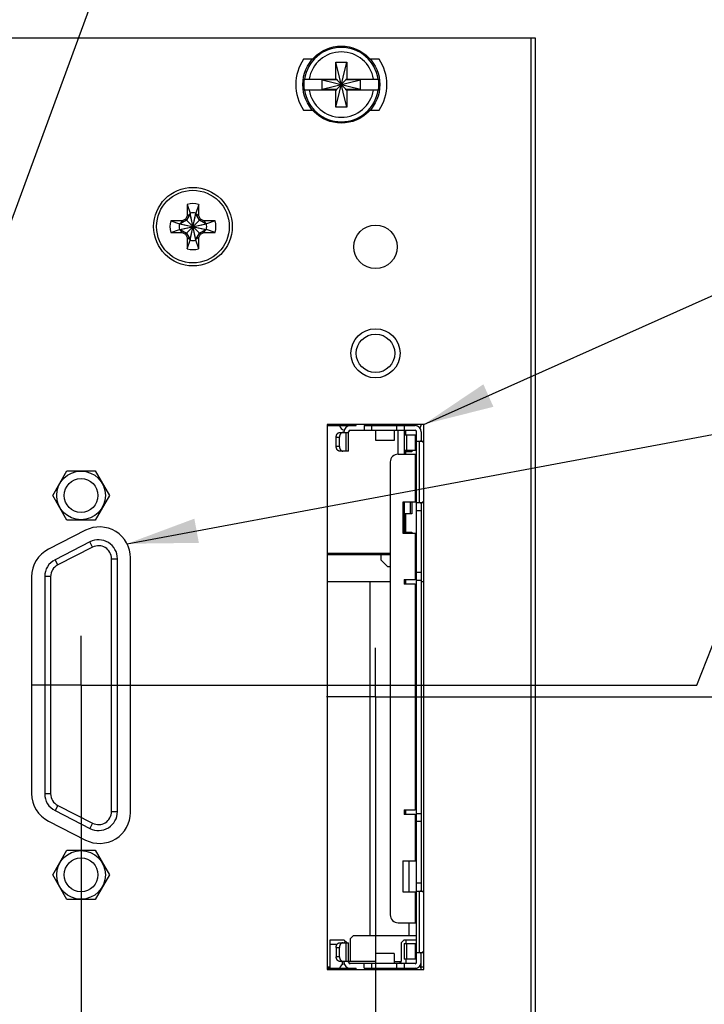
# Model space of a CAD drawing. Header units: inches. Extents: x 0.2 to 16.8, y 0.2 to 10.8.
# Tile 9 of 19: x 9.5 to 11.2, y 6 to 8.5. Entities that reach past the tile are written whole.
import ezdxf

# ---------------------------------------------------------------- set-up
doc = ezdxf.new("R2010")
doc.units = ezdxf.units.IN
doc.header["$LTSCALE"] = 0.935
doc.header["$MEASUREMENT"] = 0
doc.linetypes.add('CENTER', pattern=[0.6, 0.375, -0.075, 0.075, -0.075])
doc.layers.get('0').update_dxf_attribs({"linetype": 'CONTINUOUS'})
for name, color, linetype in [('02___PRT_ALL_AXES', 7, 'CONTINUOUS'), ('DETAIL', 7, 'CONTINUOUS'), ('DIMENSIONS', 7, 'CONTINUOUS')]:
    doc.layers.add(name, color=color, linetype=linetype)
doc.styles.get("Standard").update_dxf_attribs({"font": 'txt', "width": 0.8})
doc.dimstyles.new('DIMSTYLE_1', dxfattribs={"dimtxt": 0.125, "dimasz": 0.18, "dimexe": 0.18, "dimexo": 0.0625, "dimgap": 0.09, "dimtad": 0, "dimtih": 1, "dimtoh": 1, "dimdec": 3, "dimzin": 4, "dimdsep": 46, "dimtxsty": 'STANDARD', "dimblk": '_FILLED', "dimblk1": '_FILLED', "dimblk2": '_FILLED', "dimcen": 0.09, "dimadec": 0, "dimazin": 0, "dimtp": 0.01, "dimtm": 0.01, "dimtfac": 1, "dimtdec": 3, "dimtofl": 0, "dimtmove": 0, "dimatfit": 3, "dimldrblk": '_FILLED', "dimfxl": 1, "dimtolj": 1, "dimtzin": 4, "dimarcsym": 0})
doc.dimstyles.get("Standard").update_dxf_attribs({"dimtxt": 0.125, "dimasz": 0.18, "dimexe": 0.18, "dimexo": 0.0625, "dimgap": 0.09, "dimtad": 0, "dimtih": 1, "dimtoh": 1, "dimdec": 3, "dimzin": 4, "dimdsep": 46, "dimtxsty": 'STANDARD', "dimblk": '_FILLED', "dimblk1": '_FILLED', "dimblk2": '_FILLED', "dimcen": 0.09, "dimadec": 0, "dimazin": 0, "dimtol": 1, "dimtp": 0.01, "dimtm": 0.01, "dimtfac": 1, "dimtdec": 3, "dimtofl": 0, "dimtmove": 0, "dimatfit": 3, "dimldrblk": '_FILLED', "dimfxl": 1, "dimtolj": 1, "dimtzin": 4, "dimarcsym": 0})

# ---------------------------------------------------------------- blocks, each defined once
blk = doc.blocks.new('*D0')
at = {"layer": 'DIMENSIONS', "color": 2, "linetype": 'CONTINUOUS'}
blk.add_line((10.4829, 6.8253), (11.4599, 6.8253), dxfattribs=at)
at = {"layer": 'DIMENSIONS', "color": 2, "linetype": 'CONTINUOUS', "insert": (11.5224, 6.8878), "char_height": 0.125, "width": 1.325, "attachment_point": 1, "line_spacing_factor": 0.9}
blk.add_mtext('3.266{\\Ftxt.shx;\\W1.000000;\\H0.125000; }[82.95]', dxfattribs=at)
blk = doc.blocks.new('_FILLED')
at = {"color": 0, "linetype": 'BYBLOCK'}
blk.add_solid([(0, 0), (-1, 0.174), (-1, -0.174)], dxfattribs=at)
blk = doc.blocks.new('*D7')
at = {"layer": 'DIMENSIONS', "color": 2, "linetype": 'CONTINUOUS'}
for p, q in [((11.1832, 6.8553), (11.2764, 7.0923)), ((11.2764, 7.0923), (11.4599, 7.0923)), ((9.7305, 6.8553), (11.1832, 6.8553))]:
    blk.add_line(p, q, dxfattribs=at)
at = {"layer": 'DIMENSIONS', "color": 2, "linetype": 'CONTINUOUS', "insert": (11.5224, 7.1548), "char_height": 0.125, "width": 1.325, "attachment_point": 1, "line_spacing_factor": 0.9}
blk.add_mtext('3.296{\\Ftxt.shx;\\W1.000000;\\H0.125000; }[83.71]', dxfattribs=at)
blk = doc.blocks.new('*D15')
at = {"layer": 'DIMENSIONS', "color": 2, "linetype": 'CONTINUOUS'}
blk.add_line((9.6158, 6.7357), (9.6158, 2.677), dxfattribs=at)
at = {"layer": 'DIMENSIONS', "color": 2, "linetype": 'CONTINUOUS', "insert": (9.5533, 2.6145), "char_height": 0.125, "width": 1.225, "attachment_point": 3, "rotation": 90, "line_spacing_factor": 0.9}
blk.add_mtext('.663{\\Ftxt.shx;\\W1.000000;\\H0.125000; }[16.83]', dxfattribs=at)
blk = doc.blocks.new('*D16')
at = {"layer": 'DIMENSIONS', "color": 2, "linetype": 'CONTINUOUS'}
for p, q in [((10.3654, 6.7074), (10.3654, 2.9762)), ((10.3654, 2.9762), (10.5669, 2.8777)), ((10.5669, 2.8777), (10.5669, 2.677))]:
    blk.add_line(p, q, dxfattribs=at)
at = {"layer": 'DIMENSIONS', "color": 2, "linetype": 'CONTINUOUS', "insert": (10.5044, 2.6145), "char_height": 0.125, "width": 1.225, "attachment_point": 3, "rotation": 90, "line_spacing_factor": 0.9}
blk.add_mtext('-.087{\\Ftxt.shx;\\W1.000000;\\H0.125000; }[2.21]', dxfattribs=at)
blk = doc.blocks.new('*D18')
at = {"layer": 'DIMENSIONS', "color": 2, "linetype": 'CONTINUOUS'}
blk.add_line((8.7834, 6.2307), (8.7834, 2.677), dxfattribs=at)
at = {"layer": 'DIMENSIONS', "color": 2, "linetype": 'CONTINUOUS', "insert": (8.7209, 2.6145), "char_height": 0.125, "width": 1.325, "attachment_point": 3, "rotation": 90, "line_spacing_factor": 0.9}
blk.add_mtext('1.495{\\Ftxt.shx;\\W1.000000;\\H0.125000; }[37.97]', dxfattribs=at)
blk = doc.blocks.new('*D20')
at = {"layer": 'DIMENSIONS', "color": 2, "linetype": 'CONTINUOUS'}
for p, q in [((8.289, 9.0043), (8.289, 9.1899)), ((8.4484, 8.9078), (8.289, 9.0043)), ((8.4484, 6.4535), (8.4484, 8.9078))]:
    blk.add_line(p, q, dxfattribs=at)
at = {"layer": 'DIMENSIONS', "color": 2, "linetype": 'CONTINUOUS', "insert": (8.2265, 9.2524), "char_height": 0.125, "width": 1.325, "attachment_point": 1, "rotation": 90, "line_spacing_factor": 0.9}
blk.add_mtext('1.830{\\Ftxt.shx;\\W1.000000;\\H0.125000; }[46.48]', dxfattribs=at)
blk = doc.blocks.new('*D21')
at = {"layer": 'DIMENSIONS', "color": 2, "linetype": 'CONTINUOUS'}
blk.add_line((7.9254, 7.9408), (7.9254, 9.1899), dxfattribs=at)
at = {"layer": 'DIMENSIONS', "color": 2, "linetype": 'CONTINUOUS', "insert": (7.8629, 9.2524), "char_height": 0.125, "width": 1.325, "attachment_point": 1, "rotation": 90, "line_spacing_factor": 0.9}
blk.add_mtext('2.353{\\Ftxt.shx;\\W1.000000;\\H0.125000; }[59.77]', dxfattribs=at)
blk = doc.blocks.new('*D22')
at = {"layer": 'DIMENSIONS', "color": 2, "linetype": 'CONTINUOUS'}
blk.add_line((9.0711, 7.2321), (9.0711, 9.1899), dxfattribs=at)
at = {"layer": 'DIMENSIONS', "color": 2, "linetype": 'CONTINUOUS', "insert": (9.0086, 9.2524), "char_height": 0.125, "width": 1.325, "attachment_point": 1, "rotation": 90, "line_spacing_factor": 0.9}
blk.add_mtext('1.207{\\Ftxt.shx;\\W1.000000;\\H0.125000; }[30.67]', dxfattribs=at)
blk = doc.blocks.new('*D23')
at = {"layer": 'DIMENSIONS', "color": 2, "linetype": 'CONTINUOUS'}
blk.add_line((8.5157, 7.2333), (8.5157, 9.1899), dxfattribs=at)
at = {"layer": 'DIMENSIONS', "color": 2, "linetype": 'CONTINUOUS', "insert": (8.4532, 9.2524), "char_height": 0.125, "width": 1.325, "attachment_point": 1, "rotation": 90, "line_spacing_factor": 0.9}
blk.add_mtext('1.763{\\Ftxt.shx;\\W1.000000;\\H0.125000; }[44.77]', dxfattribs=at)

msp = doc.modelspace()

# ---------------------------------------------------------------- linework, layer by layer
at = {"color": 7, "linetype": 'CONTINUOUS'}
for p, q in [((10.7724, 8.5024), (7.5844, 8.5024)), ((10.7604, 8.5024), (10.7604, 4.3665)), ((10.7724, 3.3645), (10.7724, 8.5024)), ((10.205, 8.4494), (10.1823, 8.4494)), ((10.3745, 8.4494), (10.3517, 8.4494)), ((10.2646, 8.3274), (10.2922, 8.4415)), ((10.2646, 8.3982), (10.2646, 8.4415)), ((10.2922, 8.3274), (10.2646, 8.4415)), ((10.2646, 8.4415), (10.2922, 8.4415)), ((10.2922, 8.4415), (10.2922, 8.3982)), ((10.1837, 8.3982), (10.2667, 8.3982)), ((10.2299, 8.3727), (10.2299, 8.3962)), ((10.2299, 8.3727), (10.3269, 8.3962)), ((10.2667, 8.3962), (10.2299, 8.3962)), ((10.2299, 8.3962), (10.3269, 8.3727)), ((10.2667, 8.3982), (10.2667, 8.3962)), ((10.2667, 8.3727), (10.2901, 8.3962)), ((10.2667, 8.3962), (10.2901, 8.3727)), ((10.2901, 8.3982), (10.2901, 8.3962)), ((10.2901, 8.3982), (10.373, 8.3982)), ((10.3269, 8.3962), (10.2901, 8.3962)), ((10.3269, 8.3727), (10.3269, 8.3962)), ((10.1837, 8.3707), (10.2667, 8.3707)), ((10.2299, 8.3727), (10.2667, 8.3727)), ((10.2646, 8.3274), (10.2646, 8.3707)), ((10.2667, 8.3707), (10.2667, 8.3727)), ((10.2901, 8.3707), (10.2901, 8.3727)), ((10.2901, 8.3727), (10.3269, 8.3727)), ((10.2901, 8.3707), (10.373, 8.3707)), ((10.2922, 8.3707), (10.2922, 8.3274)), ((10.2922, 8.3274), (10.2646, 8.3274)), ((10.1823, 8.3194), (10.205, 8.3194)), ((10.3517, 8.3194), (10.3745, 8.3194)), ((9.886, 8.0794), (9.886, 8.0502)), ((9.886, 8.0794), (9.8933, 8.0571)), ((9.9152, 8.0794), (9.9079, 8.0571)), ((9.9152, 8.0502), (9.9152, 8.0794)), ((9.886, 8.0502), (9.8813, 8.0421)), ((9.8933, 8.0556), (9.884, 8.0394)), ((9.886, 8.0502), (9.8933, 8.0556)), ((9.8933, 7.9884), (9.9079, 8.0571)), ((9.8933, 8.0571), (9.8933, 8.0556)), ((9.9079, 7.9884), (9.8933, 8.0571)), ((9.8933, 7.9899), (9.9079, 8.0556)), ((9.9079, 7.9899), (9.8933, 8.0556)), ((9.9079, 8.0556), (9.9079, 8.0571)), ((9.9173, 8.0394), (9.9079, 8.0556)), ((9.9152, 8.0502), (9.9079, 8.0556)), ((9.9199, 8.0421), (9.9152, 8.0502)), ((9.8731, 8.0373), (9.844, 8.0373)), ((9.844, 8.0373), (9.8663, 8.03)), ((9.8663, 8.0155), (9.9349, 8.03)), ((9.8678, 8.03), (9.8663, 8.03)), ((9.8663, 8.03), (9.9349, 8.0155)), ((9.884, 8.0394), (9.8678, 8.03)), ((9.8731, 8.0373), (9.8678, 8.03)), ((9.8678, 8.0155), (9.9335, 8.03)), ((9.8678, 8.03), (9.9335, 8.0155)), ((9.8813, 8.0421), (9.8731, 8.0373)), ((9.8813, 8.0035), (9.9199, 8.0421)), ((9.8813, 8.0421), (9.9199, 8.0035)), ((9.9335, 8.03), (9.9173, 8.0394)), ((9.9281, 8.0373), (9.9199, 8.0421)), ((9.9281, 8.0373), (9.9335, 8.03)), ((9.9572, 8.0373), (9.9281, 8.0373)), ((9.9349, 8.03), (9.9335, 8.03)), ((9.9572, 8.0373), (9.9349, 8.03)), ((9.844, 8.0082), (9.8663, 8.0155)), ((9.844, 8.0082), (9.8731, 8.0082)), ((9.8663, 8.0155), (9.8678, 8.0155)), ((9.8731, 8.0082), (9.8678, 8.0155)), ((9.8678, 8.0155), (9.884, 8.0061)), ((9.8731, 8.0082), (9.8813, 8.0035)), ((9.8813, 8.0035), (9.886, 7.9953)), ((9.884, 8.0061), (9.8933, 7.9899)), ((9.9079, 7.9899), (9.9173, 8.0061)), ((9.9152, 7.9953), (9.9199, 8.0035)), ((9.9173, 8.0061), (9.9335, 8.0155)), ((9.9199, 8.0035), (9.9281, 8.0082)), ((9.9281, 8.0082), (9.9335, 8.0155)), ((9.9281, 8.0082), (9.9572, 8.0082)), ((9.9335, 8.0155), (9.9349, 8.0155)), ((9.9572, 8.0082), (9.9349, 8.0155)), ((9.886, 7.9953), (9.886, 7.9661)), ((9.886, 7.9953), (9.8933, 7.9899)), ((9.886, 7.9661), (9.8933, 7.9884)), ((9.8933, 7.9899), (9.8933, 7.9884)), ((9.9152, 7.9953), (9.9079, 7.9899)), ((9.9079, 7.9884), (9.9079, 7.9899)), ((9.9152, 7.9661), (9.9079, 7.9884)), ((9.9152, 7.9661), (9.9152, 7.9953)), ((10.2424, 7.5193), (10.2424, 6.1313)), ((10.4884, 7.5193), (10.2424, 7.5193)), ((10.2424, 7.5162), (10.3165, 7.5162)), ((10.2737, 7.4985), (10.2969, 7.4985)), ((10.2772, 7.5193), (10.2772, 7.5162)), ((10.285, 7.4985), (10.285, 7.5005)), ((10.2899, 7.4985), (10.2899, 7.4513)), ((10.2969, 7.5193), (10.2969, 7.5162)), ((10.2969, 7.4513), (10.2969, 7.5005)), ((10.3008, 7.5044), (10.4661, 7.5044)), ((10.3165, 7.5162), (10.3165, 7.5193)), ((10.3362, 7.5162), (10.3362, 7.5044)), ((10.3362, 7.5162), (10.4661, 7.5162)), ((10.3559, 7.5044), (10.3559, 7.5162)), ((10.3658, 7.4785), (10.3658, 7.5044)), ((10.413, 7.5044), (10.413, 7.4785)), ((10.4189, 7.5162), (10.4189, 7.5044)), ((10.4228, 7.4434), (10.4228, 7.5044)), ((10.4386, 7.5193), (10.4386, 7.5044)), ((10.4394, 7.4926), (10.4394, 7.5044)), ((10.4425, 7.4926), (10.4425, 7.5044)), ((10.4583, 7.5162), (10.4583, 7.5193)), ((10.4642, 7.5162), (10.4672, 7.5193)), ((10.4701, 6.1501), (10.4701, 7.5005)), ((10.4819, 7.5005), (10.4819, 7.4769)), ((10.4884, 6.1313), (10.4884, 7.5193)), ((10.2654, 7.4631), (10.2654, 7.4867)), ((10.2654, 7.4867), (10.2737, 7.4867)), ((10.2737, 7.4631), (10.2737, 7.4867)), ((10.413, 7.4785), (10.3658, 7.4785)), ((10.4386, 7.4926), (10.4386, 7.4532)), ((10.4386, 7.4926), (10.4701, 7.4926)), ((10.4455, 7.4532), (10.4455, 7.4926)), ((10.4666, 7.4926), (10.4666, 7.4532)), ((10.4701, 7.4769), (10.4877, 7.4769)), ((10.477, 7.3194), (10.477, 7.4769)), ((10.2737, 7.4631), (10.2654, 7.4631)), ((10.2969, 7.4513), (10.2737, 7.4513)), ((10.4701, 7.4532), (10.4386, 7.4532)), ((10.4394, 7.4434), (10.4394, 7.4532)), ((10.4394, 7.4492), (10.4394, 7.4532)), ((10.458, 7.4492), (10.4394, 7.4492)), ((10.4425, 7.4434), (10.4425, 7.4492)), ((10.4538, 7.4532), (10.4538, 7.4492)), ((10.4545, 7.4492), (10.4545, 7.4532)), ((10.458, 7.4532), (10.458, 7.4492)), ((10.4032, 6.2702), (10.4032, 7.4237)), ((10.4228, 7.4434), (10.4701, 7.4434)), ((10.4661, 7.4434), (10.4661, 7.3214)), ((9.5436, 7.3383), (9.5797, 7.4008)), ((9.5797, 7.4008), (9.6519, 7.4008)), ((9.6519, 7.4008), (9.688, 7.3383)), ((9.5797, 7.2758), (9.5436, 7.3383)), ((9.688, 7.3383), (9.6519, 7.2758)), ((10.4347, 7.3214), (10.4347, 7.2426)), ((10.4701, 7.3214), (10.4347, 7.3214)), ((10.4394, 7.2426), (10.4394, 7.3214)), ((10.4394, 7.2917), (10.4394, 7.3214)), ((10.4538, 7.3214), (10.4538, 7.2917)), ((10.4545, 7.2917), (10.4545, 7.3214)), ((10.458, 7.3214), (10.458, 7.2917)), ((10.4877, 7.3194), (10.4701, 7.3194)), ((10.4701, 7.2997), (10.4819, 7.2997)), ((10.4819, 7.3194), (10.4819, 6.3312)), ((9.6519, 7.2758), (9.5797, 7.2758)), ((10.458, 7.2917), (10.4394, 7.2917)), ((10.4425, 7.2445), (10.4425, 7.2917)), ((9.6269, 7.2496), (9.5329, 7.2017)), ((10.4347, 7.2426), (10.4701, 7.2426)), ((10.4394, 7.2426), (10.4394, 7.2445)), ((10.4394, 7.2445), (10.458, 7.2445)), ((10.4538, 7.2445), (10.4538, 7.2426)), ((10.4545, 7.2426), (10.4545, 7.2445)), ((10.458, 7.2445), (10.458, 7.2426)), ((10.4661, 7.2426), (10.4661, 7.1245)), ((9.6385, 7.2201), (9.5495, 7.1747)), ((9.6453, 7.2067), (9.5563, 7.1613)), ((9.6453, 7.2067), (9.6385, 7.2201)), ((9.5563, 7.1613), (9.5495, 7.1747)), ((9.6933, 6.5333), (9.6933, 7.1773)), ((9.6933, 7.1773), (9.7083, 7.1773)), ((9.7083, 6.5333), (9.7083, 7.1773)), ((9.7418, 6.5314), (9.7418, 7.1792)), ((10.2424, 7.1914), (10.4032, 7.1914)), ((10.2424, 7.188), (10.4032, 7.188)), ((10.3795, 7.1739), (10.3795, 7.188)), ((10.3795, 7.1739), (10.3969, 7.1565)), ((10.4032, 7.1565), (10.3969, 7.1565)), ((9.4898, 7.1313), (9.4898, 6.5793)), ((9.5233, 7.1319), (9.5233, 6.5786)), ((9.5383, 7.1319), (9.5233, 7.1319)), ((9.5383, 7.1319), (9.5383, 6.5786)), ((10.4386, 7.1245), (10.4661, 7.1245)), ((10.4386, 7.1245), (10.4386, 7.1127)), ((10.4425, 7.1127), (10.4425, 7.1245)), ((10.4819, 7.1422), (10.4701, 7.1422)), ((10.4701, 7.1225), (10.4819, 7.1225)), ((10.2424, 7.1193), (10.4032, 7.1193)), ((10.352, 6.217), (10.3519, 7.1193)), ((10.4661, 7.1127), (10.4386, 7.1127)), ((10.4661, 7.1127), (10.4661, 6.5379)), ((10.4819, 7.1193), (10.4884, 7.1193)), ((9.5383, 6.5786), (9.5233, 6.5786)), ((9.5563, 6.5492), (9.5495, 6.5359)), ((9.5563, 6.5492), (9.6453, 6.5039)), ((9.5495, 6.5359), (9.6385, 6.4905)), ((9.6933, 6.5333), (9.7083, 6.5333)), ((10.4386, 6.5379), (10.4661, 6.5379)), ((10.4386, 6.5379), (10.4386, 6.5261)), ((10.4661, 6.5261), (10.4386, 6.5261)), ((10.4425, 6.5261), (10.4425, 6.5379)), ((10.4661, 6.5261), (10.4661, 6.408)), ((10.4819, 6.5281), (10.4701, 6.5281)), ((9.5329, 6.5089), (9.6269, 6.461)), ((9.6453, 6.5039), (9.6385, 6.4905)), ((10.4819, 6.5084), (10.4701, 6.5084)), ((9.5436, 6.3723), (9.5797, 6.4348)), ((9.5797, 6.4348), (9.6519, 6.4348)), ((9.6519, 6.4348), (9.688, 6.3723)), ((10.4347, 6.408), (10.4701, 6.408)), ((10.4347, 6.408), (10.4347, 6.3292)), ((10.4504, 6.408), (10.4504, 6.3292)), ((9.5797, 6.3098), (9.5436, 6.3723)), ((9.688, 6.3723), (9.6519, 6.3098)), ((10.4819, 6.3509), (10.4701, 6.3509)), ((10.4347, 6.3292), (10.4701, 6.3292)), ((10.4661, 6.3292), (10.4661, 6.2505)), ((10.4701, 6.3312), (10.4877, 6.3312)), ((10.477, 6.1737), (10.477, 6.3312)), ((9.6519, 6.3098), (9.5797, 6.3098)), ((10.4228, 6.2505), (10.4701, 6.2505)), ((10.4504, 6.2505), (10.4504, 6.217)), ((10.2496, 6.2072), (10.285, 6.2072)), ((10.2496, 6.1344), (10.2496, 6.2072)), ((10.2675, 6.1954), (10.2496, 6.1954)), ((10.2737, 6.1993), (10.2969, 6.1993)), ((10.2929, 6.1993), (10.285, 6.2072)), ((10.289, 6.2032), (10.285, 6.1993)), ((10.2899, 6.1993), (10.2899, 6.1521)), ((10.2969, 6.1501), (10.2969, 6.1993)), ((10.3087, 6.217), (10.3008, 6.2092)), ((10.3008, 6.2092), (10.3008, 6.1521)), ((10.4701, 6.217), (10.3087, 6.217)), ((10.4307, 6.1993), (10.4386, 6.2072)), ((10.4307, 6.1993), (10.4307, 6.1521)), ((10.4386, 6.2072), (10.4701, 6.2072)), ((10.4386, 6.1973), (10.4701, 6.1973)), ((10.4386, 6.1973), (10.4386, 6.158)), ((10.4425, 6.2072), (10.4425, 6.1973)), ((10.4455, 6.158), (10.4455, 6.1973)), ((10.4666, 6.1973), (10.4666, 6.158)), ((10.2654, 6.1875), (10.2737, 6.1875)), ((10.2654, 6.1875), (10.2654, 6.1639)), ((10.2737, 6.1639), (10.2737, 6.1875)), ((10.413, 6.1721), (10.3658, 6.1721)), ((10.3658, 6.1462), (10.3658, 6.1721)), ((10.413, 6.1721), (10.413, 6.1462)), ((10.4877, 6.1737), (10.4701, 6.1737)), ((10.4819, 6.1313), (10.4819, 6.1737)), ((10.2737, 6.1639), (10.2654, 6.1639)), ((10.3658, 6.1521), (10.2737, 6.1521)), ((10.2811, 6.144), (10.2811, 6.1521)), ((10.285, 6.1521), (10.285, 6.1501)), ((10.4661, 6.1462), (10.3008, 6.1462)), ((10.3362, 6.1344), (10.3362, 6.1462)), ((10.3559, 6.1344), (10.3559, 6.1462)), ((10.413, 6.1521), (10.4307, 6.1521)), ((10.4189, 6.1462), (10.4189, 6.1344)), ((10.4268, 6.1521), (10.4327, 6.1462)), ((10.4701, 6.158), (10.4386, 6.158)), ((10.4386, 6.1462), (10.4386, 6.1313)), ((10.4425, 6.158), (10.4425, 6.1462)), ((10.2496, 6.137), (10.2424, 6.137)), ((10.2424, 6.1344), (10.3165, 6.1344)), ((10.2424, 6.1313), (10.4884, 6.1313)), ((10.2772, 6.1344), (10.2772, 6.1313)), ((10.2969, 6.1344), (10.2969, 6.1313)), ((10.3165, 6.1313), (10.3165, 6.1344)), ((10.3362, 6.1344), (10.4661, 6.1344)), ((10.4583, 6.1313), (10.4583, 6.1344)), ((10.4672, 6.1313), (10.4642, 6.1344)), ((10.4884, 6.137), (10.4819, 6.137))]:
    msp.add_line(p, q, dxfattribs=at)
for centre, radius in [((10.2784, 8.3844), 0.098), ((9.9006, 8.0228), 0.1), ((9.9006, 8.0228), 0.0925), ((10.3654, 7.9713), 0.0555), ((10.3654, 7.7003), 0.0625), ((10.3654, 7.7003), 0.049), ((9.6158, 7.3383), 0.062), ((9.6158, 7.3383), 0.043), ((9.6158, 6.3723), 0.062), ((9.6158, 6.3723), 0.043)]:
    msp.add_circle(centre, radius, dxfattribs=at)
for centre, radius, start, end in [((10.2784, 8.3844), 0.0947, 8.3637, 171.6363), ((10.2784, 8.3844), 0.116, 145.9204, 214.0796), ((10.2784, 8.3844), 0.0832, 9.5336, 170.4664), ((10.2784, 8.3844), 0.116, 325.9204, 34.0796), ((10.2784, 8.3844), 0.0956, 171.7166, 188.2834), ((10.2784, 8.3844), 0.0956, 351.7166, 8.2834), ((10.2784, 8.3844), 0.0947, 188.3637, 351.6363), ((10.2784, 8.3844), 0.0832, 189.5336, 350.4664), ((9.9006, 8.0228), 0.0585, 75.5723, 104.4277), ((9.9006, 8.0228), 0.0351, 78.0164, 101.9836), ((9.9006, 8.0228), 0.0585, 165.5723, 194.4277), ((9.9006, 8.0228), 0.0351, 168.0164, 191.9836), ((9.9006, 8.0228), 0.0351, 348.0164, 11.9836), ((9.9006, 8.0228), 0.0585, 345.5723, 14.4277), ((9.9006, 8.0228), 0.0351, 258.0164, 281.9836), ((9.9006, 8.0228), 0.0585, 255.5723, 284.4277), ((10.289, 7.5202), 0.0157, 194.4777, 257.7746), ((10.3008, 7.5005), 0.0157, 90, 180), ((10.3008, 7.5005), 0.00394, 90, 180), ((10.4661, 7.5202), 0.00394, 270, 347.0508), ((10.4661, 7.5005), 0.0157, 0, 90), ((10.4661, 7.5005), 0.00394, 0, 90), ((10.4661, 7.5202), 0.0157, 321.3049, 356.7895), ((10.4877, 7.467), 0.00985, 85.8389, 89.9994), ((10.4228, 7.4237), 0.0197, 90, 180), ((10.4877, 7.3292), 0.00986, 270.0019, 274.1598), ((9.6628, 7.1792), 0.079, 0, 117), ((9.6603, 7.1773), 0.048, 0, 117), ((9.5688, 7.1313), 0.079, 117, 180), ((9.6603, 7.1773), 0.033, 0, 117), ((9.5713, 7.1319), 0.048, 117, 180), ((9.5713, 7.1319), 0.033, 117, 180), ((10.4661, 7.1088), 0.0157, 75.5223, 90), ((10.4661, 7.1088), 0.00394, 0, 90), ((9.5688, 6.5793), 0.079, 180, 243), ((9.5713, 6.5786), 0.048, 180, 243), ((9.5713, 6.5786), 0.033, 180, 243), ((9.6628, 6.5314), 0.079, 243, 360), ((9.6603, 6.5333), 0.048, 243, 360), ((9.6603, 6.5333), 0.033, 243, 360), ((10.4661, 6.5418), 0.00394, 270, 360), ((10.4661, 6.5418), 0.0157, 270, 284.4777), ((10.4877, 6.3213), 0.00985, 85.8389, 89.9994), ((10.4228, 6.2702), 0.0197, 180, 270), ((10.4877, 6.1836), 0.00986, 270.0019, 274.1598), ((10.289, 6.1304), 0.0157, 102.2254, 165.5223), ((10.3008, 6.1501), 0.0157, 180, 270), ((10.3008, 6.1501), 0.00394, 180, 270), ((10.4661, 6.1501), 0.0157, 270, 360), ((10.4661, 6.1501), 0.00394, 270, 360), ((10.4661, 6.1304), 0.00394, 12.9492, 90), ((10.4661, 6.1304), 0.0157, 3.2105, 38.6951)]:
    msp.add_arc(centre, radius, start, end, dxfattribs=at)
for points, knots in [([(10.2654, 7.4867), (10.2654, 7.4875), (10.2654, 7.4886), (10.2657, 7.4901), (10.266, 7.4912), (10.2663, 7.4923), (10.2668, 7.4933), (10.2672, 7.4942), (10.2678, 7.4951), (10.2684, 7.4958), (10.2691, 7.4965), (10.2698, 7.4971), (10.2705, 7.4976), (10.2711, 7.498), (10.2717, 7.4982), (10.2721, 7.4983), (10.2725, 7.4984), (10.2729, 7.4985), (10.2733, 7.4985), (10.2736, 7.4985), (10.2737, 7.4985)], [0, 0, 0, 0, 0.14485, 0.216457, 0.287052, 0.356337, 0.424052, 0.489976, 0.553945, 0.615857, 0.675683, 0.733476, 0.789374, 0.84361, 0.870215, 0.896532, 0.922611, 0.94851, 0.974286, 1, 1, 1, 1]), ([(10.2821, 7.4985), (10.2819, 7.4985), (10.2817, 7.4985), (10.2812, 7.4985), (10.2808, 7.4984), (10.2804, 7.4983), (10.28, 7.4982), (10.2795, 7.498), (10.2789, 7.4976), (10.2781, 7.4971), (10.2774, 7.4965), (10.2767, 7.4958), (10.2761, 7.4951), (10.2756, 7.4942), (10.2751, 7.4933), (10.2747, 7.4923), (10.2743, 7.4912), (10.2741, 7.4901), (10.2738, 7.4886), (10.2737, 7.4875), (10.2737, 7.4867)], [0, 0, 0, 0, 0.025714, 0.05149, 0.077389, 0.103468, 0.129785, 0.15639, 0.210626, 0.266524, 0.324317, 0.384143, 0.446055, 0.510024, 0.575948, 0.643663, 0.712948, 0.783543, 0.85515, 1, 1, 1, 1]), ([(10.4884, 7.4721), (10.4881, 7.4725), (10.4874, 7.4732), (10.4866, 7.474), (10.4858, 7.4746), (10.4851, 7.4751), (10.4843, 7.4756), (10.4836, 7.4759), (10.483, 7.4762), (10.4824, 7.4764), (10.4818, 7.4766), (10.4812, 7.4767), (10.4805, 7.4768), (10.4799, 7.4769), (10.4795, 7.4769), (10.4793, 7.4769)], [0, 0, 0, 0, 0.137076, 0.269927, 0.334845, 0.398794, 0.52394, 0.585309, 0.64596, 0.705976, 0.76545, 0.824483, 0.883178, 0.941646, 1, 1, 1, 1]), ([(10.2737, 7.4513), (10.2736, 7.4513), (10.2733, 7.4513), (10.2729, 7.4513), (10.2725, 7.4514), (10.2721, 7.4515), (10.2717, 7.4516), (10.2711, 7.4518), (10.2705, 7.4522), (10.2698, 7.4527), (10.2691, 7.4533), (10.2684, 7.454), (10.2678, 7.4547), (10.2672, 7.4556), (10.2668, 7.4565), (10.2663, 7.4575), (10.266, 7.4586), (10.2657, 7.4597), (10.2654, 7.4612), (10.2654, 7.4623), (10.2654, 7.4631)], [0, 0, 0, 0, 0.025714, 0.05149, 0.077389, 0.103468, 0.129785, 0.15639, 0.210626, 0.266524, 0.324317, 0.384143, 0.446055, 0.510024, 0.575948, 0.643663, 0.712948, 0.783543, 0.85515, 1, 1, 1, 1]), ([(10.2737, 7.4631), (10.2737, 7.4623), (10.2738, 7.4612), (10.2741, 7.4597), (10.2743, 7.4586), (10.2747, 7.4575), (10.2751, 7.4565), (10.2756, 7.4556), (10.2761, 7.4547), (10.2767, 7.454), (10.2774, 7.4533), (10.2781, 7.4527), (10.2789, 7.4522), (10.2795, 7.4518), (10.28, 7.4516), (10.2804, 7.4515), (10.2808, 7.4514), (10.2812, 7.4513), (10.2817, 7.4513), (10.2819, 7.4513), (10.2821, 7.4513)], [0, 0, 0, 0, 0.14485, 0.216457, 0.287052, 0.356337, 0.424052, 0.489976, 0.553945, 0.615857, 0.675683, 0.733476, 0.789374, 0.84361, 0.870215, 0.896532, 0.922611, 0.94851, 0.974286, 1, 1, 1, 1]), ([(10.4793, 7.3194), (10.4795, 7.3194), (10.4799, 7.3194), (10.4805, 7.3195), (10.4812, 7.3196), (10.4818, 7.3197), (10.4824, 7.3199), (10.483, 7.3201), (10.4836, 7.3203), (10.4843, 7.3207), (10.4851, 7.3212), (10.4858, 7.3217), (10.4866, 7.3223), (10.4874, 7.3231), (10.4881, 7.3238), (10.4884, 7.3241)], [0, 0, 0, 0, 0.058354, 0.116822, 0.175517, 0.23455, 0.294024, 0.35404, 0.414691, 0.47606, 0.601206, 0.665155, 0.730073, 0.862924, 1, 1, 1, 1]), ([(10.4884, 6.3265), (10.4881, 6.3268), (10.4874, 6.3275), (10.4866, 6.3283), (10.4858, 6.3289), (10.4851, 6.3294), (10.4843, 6.3299), (10.4836, 6.3303), (10.483, 6.3305), (10.4824, 6.3307), (10.4818, 6.3309), (10.4812, 6.331), (10.4805, 6.3311), (10.4799, 6.3312), (10.4795, 6.3312), (10.4793, 6.3312)], [0, 0, 0, 0, 0.137076, 0.269927, 0.334845, 0.398794, 0.52394, 0.585309, 0.64596, 0.705976, 0.76545, 0.824483, 0.883178, 0.941646, 1, 1, 1, 1]), ([(10.2654, 6.1875), (10.2654, 6.1883), (10.2654, 6.1894), (10.2657, 6.1909), (10.266, 6.192), (10.2663, 6.1931), (10.2668, 6.1941), (10.2672, 6.195), (10.2678, 6.1959), (10.2684, 6.1966), (10.2691, 6.1973), (10.2698, 6.1979), (10.2705, 6.1984), (10.2711, 6.1988), (10.2717, 6.199), (10.2721, 6.1991), (10.2725, 6.1992), (10.2729, 6.1993), (10.2733, 6.1993), (10.2736, 6.1993), (10.2737, 6.1993)], [0, 0, 0, 0, 0.14485, 0.216457, 0.287052, 0.356337, 0.424052, 0.489976, 0.553945, 0.615857, 0.675683, 0.733476, 0.789374, 0.84361, 0.870215, 0.896532, 0.922611, 0.94851, 0.974286, 1, 1, 1, 1]), ([(10.2821, 6.1993), (10.2819, 6.1993), (10.2817, 6.1993), (10.2812, 6.1993), (10.2808, 6.1992), (10.2804, 6.1991), (10.28, 6.199), (10.2795, 6.1988), (10.2789, 6.1984), (10.2781, 6.1979), (10.2774, 6.1973), (10.2767, 6.1966), (10.2761, 6.1959), (10.2756, 6.195), (10.2751, 6.1941), (10.2747, 6.1931), (10.2743, 6.192), (10.2741, 6.1909), (10.2738, 6.1894), (10.2737, 6.1883), (10.2737, 6.1875)], [0, 0, 0, 0, 0.025714, 0.05149, 0.077389, 0.103468, 0.129785, 0.15639, 0.210626, 0.266524, 0.324317, 0.384143, 0.446055, 0.510024, 0.575948, 0.643663, 0.712948, 0.783543, 0.85515, 1, 1, 1, 1]), ([(10.4793, 6.1737), (10.4795, 6.1737), (10.4799, 6.1737), (10.4805, 6.1738), (10.4812, 6.1739), (10.4818, 6.174), (10.4824, 6.1742), (10.483, 6.1744), (10.4836, 6.1747), (10.4843, 6.175), (10.4851, 6.1755), (10.4858, 6.176), (10.4866, 6.1766), (10.4874, 6.1774), (10.4881, 6.1781), (10.4884, 6.1785)], [0, 0, 0, 0, 0.058354, 0.116822, 0.175517, 0.23455, 0.294024, 0.35404, 0.414691, 0.47606, 0.601206, 0.665155, 0.730073, 0.862924, 1, 1, 1, 1]), ([(10.2737, 6.1521), (10.2736, 6.1521), (10.2733, 6.1521), (10.2729, 6.1521), (10.2725, 6.1522), (10.2721, 6.1523), (10.2717, 6.1524), (10.2711, 6.1526), (10.2705, 6.153), (10.2698, 6.1535), (10.2691, 6.1541), (10.2684, 6.1547), (10.2678, 6.1555), (10.2672, 6.1564), (10.2668, 6.1573), (10.2663, 6.1583), (10.266, 6.1594), (10.2657, 6.1605), (10.2654, 6.162), (10.2654, 6.1631), (10.2654, 6.1639)], [0, 0, 0, 0, 0.025714, 0.05149, 0.077389, 0.103468, 0.129785, 0.15639, 0.210626, 0.266524, 0.324317, 0.384143, 0.446055, 0.510024, 0.575948, 0.643663, 0.712948, 0.783543, 0.85515, 1, 1, 1, 1]), ([(10.2737, 6.1639), (10.2737, 6.1631), (10.2738, 6.162), (10.2741, 6.1605), (10.2743, 6.1594), (10.2747, 6.1583), (10.2751, 6.1573), (10.2756, 6.1564), (10.2761, 6.1555), (10.2767, 6.1547), (10.2774, 6.1541), (10.2781, 6.1535), (10.2789, 6.153), (10.2795, 6.1526), (10.28, 6.1524), (10.2804, 6.1523), (10.2808, 6.1522), (10.2812, 6.1521), (10.2817, 6.1521), (10.2819, 6.1521), (10.2821, 6.1521)], [0, 0, 0, 0, 0.14485, 0.216457, 0.287052, 0.356337, 0.424052, 0.489976, 0.553945, 0.615857, 0.675683, 0.733476, 0.789374, 0.84361, 0.870215, 0.896532, 0.922611, 0.94851, 0.974286, 1, 1, 1, 1])]:
    msp.add_open_spline(points, degree=3, knots=knots, dxfattribs=at)
at = {"layer": '02___PRT_ALL_AXES', "color": 7, "linetype": 'CENTER'}
for p, q in [((9.6158, 6.8554), (9.6158, 6.9805)), ((10.3654, 6.8253), (10.3654, 6.9504)), ((9.6158, 6.8554), (9.4907, 6.8554)), ((9.6158, 6.8554), (9.6158, 6.7303)), ((9.6158, 6.8554), (9.7409, 6.8554)), ((10.3654, 6.8253), (10.2403, 6.8253)), ((10.3654, 6.8253), (10.4905, 6.8253)), ((10.3654, 6.8253), (10.3654, 6.7002))]:
    msp.add_line(p, q, dxfattribs=at)

# ---------------------------------------------------------------- dimensions: what is measured, and where the dimension line sits
at = {"layer": 'DIMENSIONS', "color": 2, "linetype": 'CONTINUOUS'}
for feature_location, offset, dtype, origin, picture, middle in [((7.9254, 7.9408), (0, 1.2491), 1, (10.2784, 7.4814), '*D21', (7.9254, 9.9149)), ((8.4484, 6.4535), (-0.1593, 2.7364), 0, (10.2784, 6.5994), '*D20', (8.289, 9.9149)), ((8.5157, 7.2333), (0, 1.9566), 1, (10.2784, 7.2174), '*D23', (8.5157, 9.9149)), ((9.0711, 7.2321), (0, 1.9578), 1, (10.2784, 7.2174), '*D22', (9.0711, 9.9149)), ((9.6158, 6.7357), (0, -4.0587), 1, (10.2784, 7.3383), '*D15', (9.7502, 1.7785)), ((9.7305, 6.8553), (1.7294, 0.237), 0, (9.7418, 3.5595), '*D7', (12.1849, 7.0923)), ((10.4829, 6.8253), (0.977, 0), 0, (10.2784, 3.5595), '*D0', (12.1849, 6.8253)), ((8.7834, 6.2307), (0, -3.5537), 1, (10.2784, 6.0794), '*D18', (8.9178, 1.6838))]:
    dim = msp.add_ordinate_dim(feature_location=feature_location, offset=offset, dtype=dtype, origin=origin, dimstyle='DIMSTYLE_1', dxfattribs=at)
    dim.commit()
    dim.dimension.update_dxf_attribs({"geometry": picture, "text_midpoint": middle})
dim = msp.add_ordinate_dim(feature_location=(10.3654, 6.7074), offset=(0.2015, -4.0304), dtype=0, origin=(10.2784, 6.1313), text='-<>', dimstyle='DIMSTYLE_1', dxfattribs=at)
dim.commit()
dim.dimension.update_dxf_attribs({"geometry": '*D16', "text_midpoint": (10.6789, 1.8285)})

# ---------------------------------------------------------------- leaders
at = {"layer": 'DETAIL', "color": 2, "linetype": 'CONTINUOUS'}
for points in [[(9.2153, 7.4312), (9.8848, 9.2524), (10.0648, 9.2524)], [(10.4884, 7.5193), (11.3396, 7.8994), (11.5196, 7.8994)], [(9.733, 7.2154), (11.3451, 7.5162), (11.5251, 7.5162)]]:
    msp.add_leader(points, dimstyle='STANDARD', override={"dimtad": 0}, dxfattribs=at)

doc.saveas('drawing.dxf')
